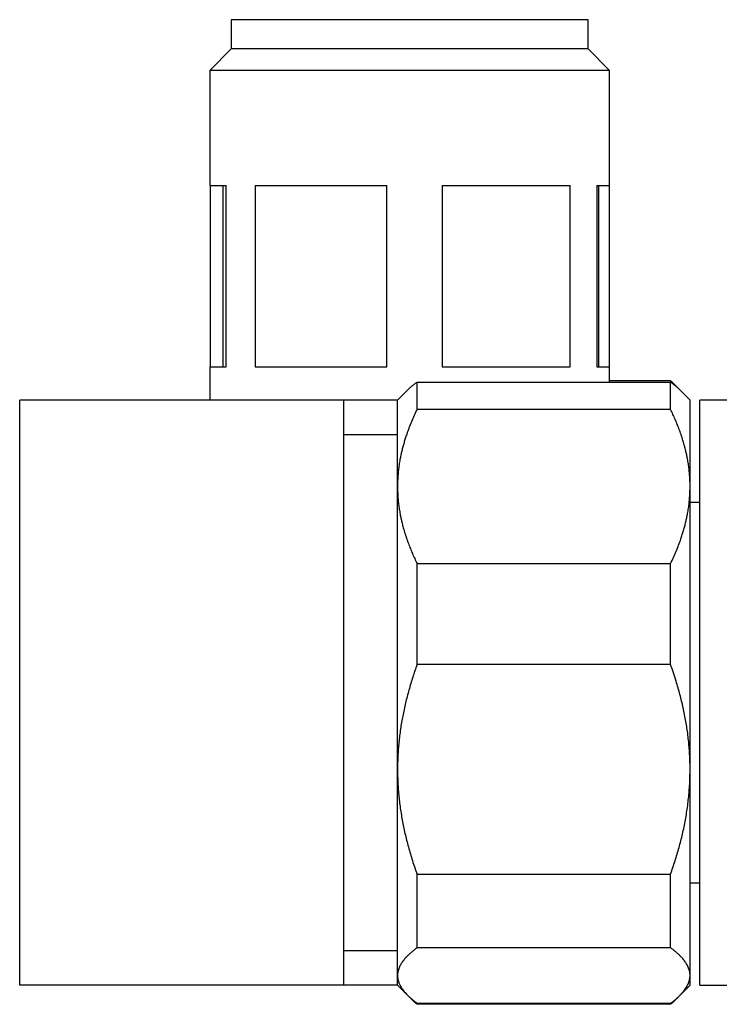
# Model space of a CAD drawing. Header units: millimetres. Extents: x 8 to 696, y 12 to 354.
# Tile 13 of 15: x 590 to 626, y 303 to 354. Entities that reach past the tile are written whole.
import ezdxf

# ---------------------------------------------------------------- set-up
doc = ezdxf.new("R2010")
doc.units = ezdxf.units.MM

msp = doc.modelspace()

# ---------------------------------------------------------------- linework, layer by layer
at = {"color": 7, "linetype": 'Continuous', "lineweight": 30}
for p, q in [((600.851, 353.95), (600.851, 352.45)), ((602.19, 353.95), (600.851, 353.95)), ((619.151, 353.95), (602.19, 353.95)), ((619.151, 352.45), (619.151, 353.95)), ((600.851, 352.45), (599.751, 351.35)), ((602.19, 352.45), (600.851, 352.45)), ((619.151, 352.45), (602.19, 352.45)), ((620.251, 351.35), (619.151, 352.45)), ((599.751, 351.35), (599.751, 345.45)), ((601.251, 351.35), (599.751, 351.35)), ((620.251, 351.35), (601.251, 351.35)), ((620.251, 345.45), (620.251, 351.35)), ((599.751, 345.45), (600.597, 345.45)), ((599.764, 345.45), (599.764, 336.15)), ((600.411, 345.45), (600.411, 336.15)), ((600.597, 336.15), (600.597, 345.45)), ((602.074, 345.45), (608.831, 345.45)), ((602.074, 345.45), (602.074, 336.15)), ((608.831, 336.15), (608.831, 345.45)), ((611.664, 345.45), (618.235, 345.45)), ((611.664, 345.45), (611.664, 336.15)), ((618.235, 336.15), (618.235, 345.45)), ((619.592, 345.45), (620.251, 345.45)), ((619.592, 345.45), (619.592, 336.15)), ((619.705, 336.15), (619.705, 345.45)), ((620.238, 345.45), (620.238, 336.15)), ((599.751, 336.15), (599.751, 334.45)), ((599.751, 336.15), (600.597, 336.15)), ((602.074, 336.15), (608.831, 336.15)), ((611.664, 336.15), (618.235, 336.15)), ((619.592, 336.15), (620.251, 336.15)), ((620.251, 335.374), (620.251, 336.15)), ((610.378, 333.969), (610.378, 335.374)), ((610.378, 335.374), (623.378, 335.374)), ((623.378, 335.428), (620.251, 335.428)), ((623.378, 333.969), (623.378, 335.374)), ((609.892, 334.964), (609.378, 334.45)), ((623.864, 334.964), (623.662, 335.166)), ((624.378, 334.45), (623.864, 334.964)), ((606.601, 334.45), (590.001, 334.45)), ((590.001, 304.45), (590.001, 334.45)), ((606.601, 334.45), (606.601, 304.45)), ((609.378, 334.45), (606.601, 334.45)), ((609.378, 330.018), (609.378, 334.45)), ((624.378, 330.018), (624.378, 334.45)), ((629.235, 334.45), (624.878, 334.45)), ((624.878, 319.45), (624.878, 334.45)), ((623.378, 333.969), (610.378, 333.969)), ((609.378, 332.671), (606.601, 332.671)), ((609.378, 315.515), (609.378, 330.018)), ((624.378, 315.515), (624.378, 330.018)), ((624.878, 329.201), (624.378, 329.2)), ((610.378, 320.888), (610.378, 326.067)), ((610.378, 326.067), (623.378, 326.067)), ((623.378, 320.888), (623.378, 326.067)), ((623.378, 320.888), (610.378, 320.888)), ((624.878, 304.45), (624.878, 319.45)), ((609.378, 304.947), (609.378, 315.515)), ((624.378, 304.947), (624.378, 315.515)), ((610.378, 310.142), (623.378, 310.142)), ((610.378, 306.369), (610.378, 310.142)), ((623.378, 306.369), (623.378, 310.142)), ((624.378, 309.7), (624.878, 309.7)), ((606.601, 306.229), (609.378, 306.229)), ((623.378, 306.369), (610.378, 306.369)), ((609.378, 304.45), (609.378, 304.947)), ((624.378, 304.45), (624.378, 304.947)), ((606.601, 304.45), (590.001, 304.45)), ((609.378, 304.45), (606.601, 304.45)), ((609.378, 304.45), (609.892, 303.936)), ((623.864, 303.936), (624.378, 304.45)), ((624.878, 304.45), (629.236, 304.45)), ((609.896, 303.932), (610.095, 303.733)), ((623.662, 303.734), (623.841, 303.913)), ((610.378, 303.472), (610.378, 303.526)), ((610.378, 303.526), (623.378, 303.526)), ((623.378, 303.472), (610.378, 303.472)), ((623.378, 303.472), (623.378, 303.526))]:
    msp.add_line(p, q, dxfattribs=at)
for points, knots in [([(609.893, 334.964), (609.909, 334.98), (609.955, 335.027), (610.039, 335.103), (610.144, 335.193), (610.257, 335.284), (610.338, 335.344), (610.378, 335.374)], [0, 0, 0, 0, 0.115931, 0.335647, 0.555446, 0.776117, 1, 1, 1, 1]), ([(623.771, 335.053), (623.768, 335.055), (623.734, 335.094), (623.653, 335.175), (623.527, 335.298), (623.428, 335.385), (623.378, 335.428)], [0, 0, 0, 0, 0.02247, 0.301012, 0.650505, 1, 1, 1, 1]), ([(623.378, 335.374), (623.421, 335.342), (623.507, 335.278), (623.626, 335.182), (623.736, 335.086), (623.815, 335.014), (623.855, 334.973), (623.863, 334.964)], [0, 0, 0, 0, 0.237365, 0.474816, 0.705655, 0.935805, 1, 1, 1, 1]), ([(610.378, 333.969), (610.328, 333.865), (610.228, 333.656), (610.09, 333.34), (609.962, 333.022), (609.858, 332.736), (609.775, 332.485), (609.709, 332.268), (609.648, 332.051), (609.594, 331.834), (609.545, 331.617), (609.499, 331.381), (609.457, 331.125), (609.422, 330.849), (609.397, 330.572), (609.381, 330.295), (609.379, 330.11), (609.378, 330.018)], [0, 0, 0, 0, 0.082024, 0.16407, 0.246113, 0.328132, 0.383157, 0.438186, 0.49321, 0.547623, 0.602041, 0.656454, 0.725142, 0.793863, 0.862595, 0.931314, 1, 1, 1, 1]), ([(624.378, 330.018), (624.378, 330.064), (624.377, 330.195), (624.369, 330.411), (624.352, 330.666), (624.326, 330.921), (624.291, 331.175), (624.251, 331.415), (624.206, 331.641), (624.158, 331.853), (624.096, 332.098), (624.017, 332.375), (623.922, 332.668), (623.823, 332.943), (623.723, 333.202), (623.615, 333.459), (623.501, 333.715), (623.419, 333.885), (623.378, 333.969)], [0, 0, 0, 0, 0.034083, 0.097391, 0.160725, 0.224069, 0.287405, 0.350715, 0.403935, 0.45716, 0.51038, 0.588809, 0.667238, 0.733776, 0.800332, 0.866897, 0.933458, 1, 1, 1, 1]), ([(609.378, 330.018), (609.378, 329.972), (609.379, 329.841), (609.387, 329.625), (609.404, 329.37), (609.431, 329.115), (609.465, 328.861), (609.506, 328.621), (609.551, 328.395), (609.598, 328.183), (609.66, 327.938), (609.739, 327.661), (609.834, 327.368), (609.933, 327.093), (610.033, 326.834), (610.141, 326.577), (610.256, 326.321), (610.337, 326.151), (610.378, 326.067)], [0, 0, 0, 0, 0.034083, 0.097391, 0.1607252, 0.2240692, 0.2874053, 0.3507149, 0.403935, 0.4571599, 0.5103804, 0.5888088, 0.6672378, 0.7337757, 0.800332, 0.8668969, 0.933458, 1, 1, 1, 1]), ([(623.378, 326.067), (623.428, 326.171), (623.529, 326.38), (623.666, 326.696), (623.794, 327.014), (623.898, 327.299), (623.981, 327.551), (624.048, 327.768), (624.108, 327.985), (624.162, 328.202), (624.211, 328.419), (624.257, 328.655), (624.299, 328.911), (624.334, 329.187), (624.359, 329.464), (624.375, 329.741), (624.377, 329.926), (624.378, 330.018)], [0, 0, 0, 0, 0.082024, 0.16407, 0.246113, 0.328132, 0.383157, 0.438186, 0.49321, 0.547623, 0.602041, 0.656454, 0.725142, 0.793863, 0.862595, 0.931314, 1, 1, 1, 1]), ([(610.378, 320.888), (610.34, 320.78), (610.264, 320.565), (610.156, 320.241), (610.054, 319.914), (609.959, 319.585), (609.869, 319.255), (609.787, 318.922), (609.711, 318.588), (609.643, 318.252), (609.581, 317.914), (609.528, 317.575), (609.482, 317.234), (609.444, 316.892), (609.415, 316.549), (609.394, 316.205), (609.381, 315.86), (609.379, 315.63), (609.378, 315.515)], [0, 0, 0, 0, 0.062121, 0.124242, 0.186487, 0.248743, 0.310998, 0.373241, 0.435706, 0.498186, 0.560664, 0.623127, 0.68586, 0.748609, 0.811357, 0.874088, 0.937044, 1, 1, 1, 1]), ([(624.378, 315.515), (624.378, 315.577), (624.377, 315.737), (624.371, 315.994), (624.358, 316.286), (624.337, 316.597), (624.308, 316.928), (624.269, 317.278), (624.221, 317.627), (624.164, 317.975), (624.1, 318.323), (624.027, 318.669), (623.947, 319.015), (623.859, 319.359), (623.764, 319.702), (623.654, 320.071), (623.527, 320.467), (623.428, 320.748), (623.378, 320.888)], [0, 0, 0, 0, 0.034083, 0.0873139, 0.1405503, 0.1937814, 0.2579791, 0.3222019, 0.386435, 0.4506611, 0.5148615, 0.5794538, 0.6440659, 0.708687, 0.7733036, 0.8378996, 0.9189495, 1, 1, 1, 1]), ([(609.378, 315.515), (609.378, 315.453), (609.379, 315.275), (609.387, 314.983), (609.404, 314.639), (609.43, 314.294), (609.464, 313.951), (609.506, 313.607), (609.557, 313.262), (609.616, 312.917), (609.683, 312.574), (609.758, 312.232), (609.841, 311.886), (609.933, 311.537), (610.033, 311.186), (610.141, 310.836), (610.256, 310.488), (610.337, 310.257), (610.378, 310.142)], [0, 0, 0, 0, 0.034083, 0.096966, 0.159875, 0.222793, 0.285703, 0.348588, 0.412301, 0.476037, 0.539782, 0.603521, 0.667238, 0.733776, 0.800332, 0.866897, 0.933458, 1, 1, 1, 1]), ([(623.378, 310.142), (623.418, 310.255), (623.498, 310.48), (623.61, 310.82), (623.716, 311.162), (623.815, 311.507), (623.907, 311.854), (623.993, 312.206), (624.071, 312.564), (624.142, 312.927), (624.204, 313.292), (624.257, 313.659), (624.301, 314.029), (624.335, 314.4), (624.36, 314.771), (624.375, 315.143), (624.377, 315.391), (624.378, 315.515)], [0, 0, 0, 0, 0.065066, 0.130138, 0.195203, 0.26048, 0.325763, 0.391039, 0.458346, 0.525661, 0.592967, 0.660772, 0.72862, 0.796489, 0.864355, 0.932199, 1, 1, 1, 1]), ([(610.378, 306.369), (610.328, 306.331), (610.228, 306.256), (610.09, 306.142), (609.962, 306.028), (609.858, 305.925), (609.775, 305.835), (609.709, 305.757), (609.648, 305.679), (609.594, 305.6), (609.545, 305.522), (609.499, 305.437), (609.457, 305.345), (609.422, 305.246), (609.397, 305.146), (609.381, 305.047), (609.379, 304.98), (609.378, 304.947)], [0, 0, 0, 0, 0.082024, 0.16407, 0.246113, 0.328132, 0.383157, 0.438186, 0.49321, 0.547623, 0.602041, 0.656454, 0.725142, 0.793863, 0.862595, 0.931314, 1, 1, 1, 1]), ([(624.378, 304.947), (624.377, 304.979), (624.375, 305.042), (624.361, 305.137), (624.338, 305.232), (624.306, 305.327), (624.267, 305.416), (624.224, 305.5), (624.176, 305.579), (624.123, 305.657), (624.065, 305.735), (624.002, 305.812), (623.927, 305.895), (623.838, 305.985), (623.735, 306.082), (623.623, 306.178), (623.505, 306.274), (623.42, 306.337), (623.378, 306.369)], [0, 0, 0, 0, 0.065449, 0.130926, 0.196415, 0.261894, 0.327345, 0.382403, 0.437466, 0.492525, 0.54654, 0.60056, 0.654576, 0.723644, 0.792733, 0.861832, 0.930927, 1, 1, 1, 1]), ([(609.378, 304.947), (609.378, 304.932), (609.379, 304.889), (609.385, 304.82), (609.399, 304.737), (609.421, 304.654), (609.45, 304.569), (609.487, 304.482), (609.533, 304.394), (609.587, 304.304), (609.65, 304.212), (609.723, 304.12), (609.806, 304.024), (609.899, 303.928), (610.004, 303.828), (610.118, 303.728), (610.243, 303.627), (610.333, 303.56), (610.378, 303.526)], [0, 0, 0, 0, 0.0314242, 0.0876996, 0.1439749, 0.2021291, 0.2602834, 0.3209714, 0.3816596, 0.4449465, 0.5082337, 0.5744855, 0.6407376, 0.7104344, 0.7801316, 0.8529719, 0.9258126, 1, 1, 1, 1]), ([(623.378, 303.526), (623.42, 303.557), (623.512, 303.626), (623.643, 303.732), (623.768, 303.842), (623.881, 303.951), (623.977, 304.054), (624.06, 304.153), (624.133, 304.25), (624.197, 304.348), (624.254, 304.449), (624.3, 304.552), (624.335, 304.652), (624.359, 304.746), (624.372, 304.828), (624.377, 304.895), (624.378, 304.932), (624.378, 304.947)], [0, 0, 0, 0, 0.06901, 0.149816, 0.230621, 0.306165, 0.381709, 0.449, 0.516291, 0.585521, 0.654751, 0.727341, 0.79993, 0.861496, 0.923062, 0.968576, 1, 1, 1, 1]), ([(610.378, 303.472), (610.34, 303.505), (610.264, 303.572), (610.17, 303.659), (610.116, 303.713), (610.095, 303.734)], [0, 0, 0, 0, 0.383025, 0.766049, 1, 1, 1, 1]), ([(623.662, 303.734), (623.617, 303.69), (623.527, 303.602), (623.428, 303.515), (623.378, 303.472)], [0, 0, 0, 0, 0.499359, 1, 1, 1, 1])]:
    msp.add_open_spline(points, degree=3, knots=knots, dxfattribs=at)

doc.saveas('drawing.dxf')
